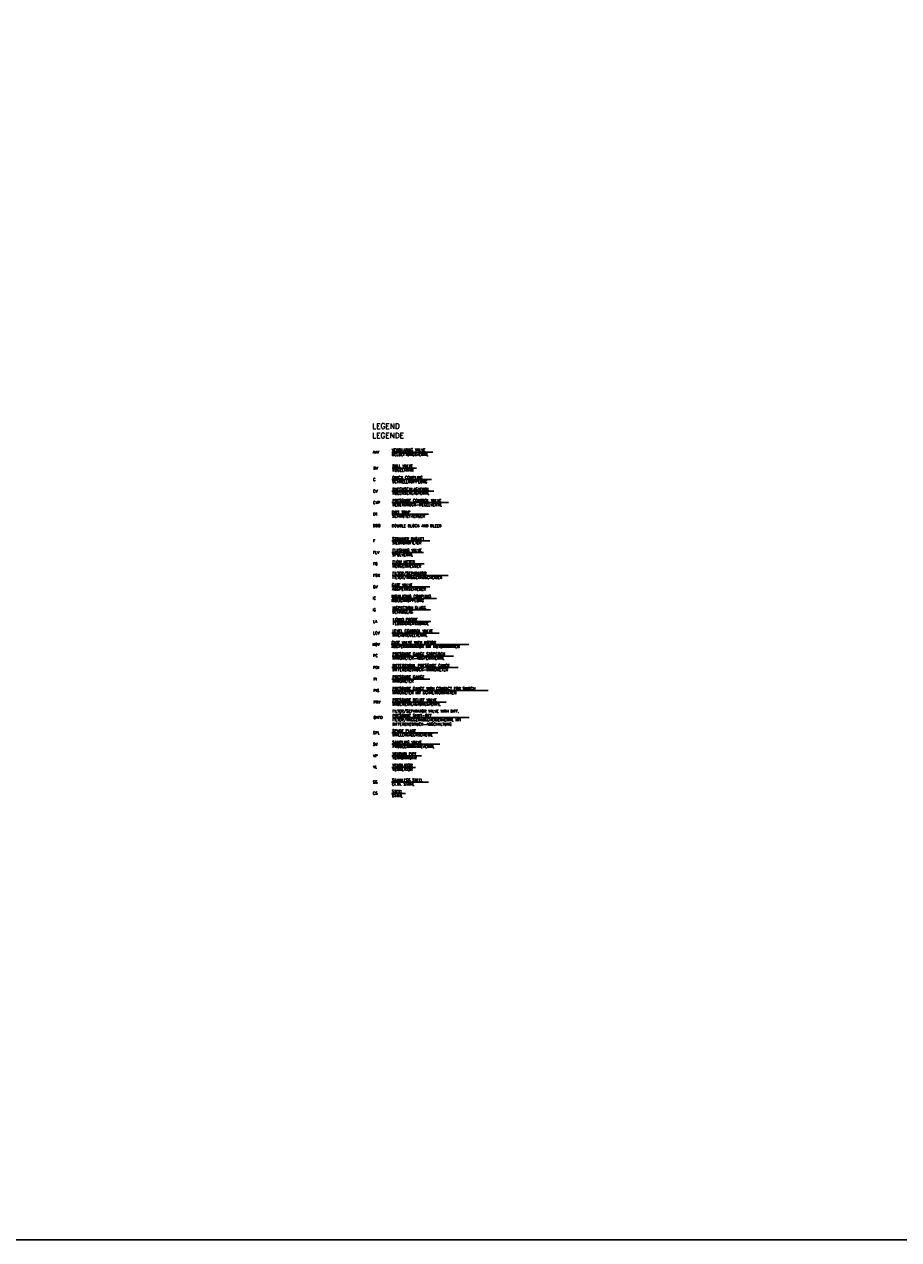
# Model space of a CAD drawing. Header units: millimetres. Extents: x -197187 to 231260338, y -45270 to 70505.
# Tile 11 of 85: x -38144 to -15351, y -45270 to -13609. Entities that reach past the tile are written whole.
import ezdxf
from ezdxf.enums import TextEntityAlignment as Align

# ---------------------------------------------------------------- set-up
doc = ezdxf.new("R2010")
doc.units = ezdxf.units.MM
doc.header["$LTSCALE"] = 0.5
doc.layers.add('44', color=7, linetype='Continuous')
doc.layers.add('8', color=7, linetype='Continuous')
doc.styles.add('ROMANS', font='ROMANS', dxfattribs={"height": 0.2})

msp = doc.modelspace()

# ---------------------------------------------------------------- linework, layer by layer
at = {"color": 3}
msp.add_lwpolyline([(31586.419, 37686.455), (-63672.453, 37686.455), (-63672.453, -45269.811), (31586.419, -45269.811)], close=True, dxfattribs=at)
at = {"layer": '44', "linetype": 'Continuous'}
for p, q in [((-27492.348, -24753.639), (-28563.074, -24753.639)), ((-27924.188, -25169.934), (-28551.9, -25169.934)), ((-27532.023, -25469.934), (-28561.9, -25469.934)), ((-27466.662, -25769.529), (-28563.074, -25769.529)), ((-27090.183, -26069.529), (-28563.074, -26069.529)), ((-27610.456, -26369.529), (-28563.074, -26369.529)), ((-27574.978, -27065.876), (-28561.9, -27065.876)), ((-27739.198, -27365.876), (-28561.9, -27365.876)), ((-27723.074, -27665.471), (-28553.074, -27665.471)), ((-27098.154, -27965.471), (-28553.074, -27965.471)), ((-27574.557, -28265.471), (-28563.074, -28265.471)), ((-27402.241, -28565.471), (-28553.074, -28565.471)), ((-27554.285, -28865.471), (-28543.074, -28865.471)), ((-27544.285, -29165.471), (-28533.074, -29165.471)), ((-27331.288, -29465.471), (-28563.074, -29465.471)), ((-26559.277, -29765.471), (-28583.074, -29765.471)), ((-26953.074, -30065.471), (-28553.074, -30065.471)), ((-26834.612, -30365.471), (-28563.074, -30365.471)), ((-27579.626, -30665.471), (-28563.074, -30665.471)), ((-27573.074, -30665.471), (-28543.074, -30665.471)), ((-26049.054, -30961.242), (-28553.074, -30961.242)), ((-27143.767, -31265.471), (-28553.074, -31265.471)), ((-26550.798, -31665.471), (-28543.074, -31665.471)), ((-27366.765, -32065.471), (-28563.074, -32065.471)), ((-27316.083, -32365.471), (-28563.074, -32365.471)), ((-27791.384, -32665.471), (-28563.074, -32665.471)), ((-27949.598, -32965.471), (-28563.074, -32965.471)), ((-27611.265, -33350.299), (-28569.832, -33350.299)), ((-28208.347, -33650.299), (-28569.832, -33650.299))]:
    msp.add_line(p, q, dxfattribs=at)

# ---------------------------------------------------------------- texts
at = {"layer": '8', "linetype": 'Continuous', "style": 'ROMANS'}
for s, height, p in [('LEGEND', 140, (-29073.074, -24143.639)), ('LEGENDE', 140, (-29074.936, -24388.771)), ('VENTILATING VALVE', 70, (-28564.936, -24725.339)), ('BELUEFTUNGSVENTIL', 70, (-28563.074, -24853.639)), ('KUGELHAHN', 70, (-28553.074, -25259.529)), ('SCHNELLKUPPLUNG', 70, (-28553.074, -25559.529)), ('QUICK COUPLING', 70, (-28553.074, -25449.529)), ('RUECKSCHLAGVENTIL', 70, (-28553.074, -25749.529)), ('RUECKSCHLAGVENTIL', 70, (-28553.074, -25859.529)), ('UEBERDRUCK-REGELVENTIL', 70, (-28553.074, -26159.529)), ('PRESSURE CONTROL VALVE', 70, (-28553.074, -26049.529)), ('DIRT TRAP', 70, (-28563.074, -26349.529)), ('SCHMUTZFAENGER', 70, (-28553.074, -26459.529)), ('DOUBLE BLOCK AND BLEED', 70, (-28563.074, -26706.481)), ('STRAINER BASKET', 70, (-28553.074, -27045.471)), ('SIEBKORBFILTER', 70, (-28553.074, -27155.471)), ('SPÜLVENTIL', 70, (-28553.074, -27462.954)), ('FLUSHING VALVE', 70, (-28553.074, -27345.471)), ('FLOW METER', 70, (-28553.074, -27645.471)), ('MENGENMESSER', 70, (-28553.074, -27755.471)), ('FILTER/SEPARATOR', 70, (-28553.074, -27945.471)), ('FILTER/WASSERABSCHEIDER', 70, (-28553.074, -28055.471)), ('INSULATING COUPLING', 70, (-28573.074, -28545.471)), ('ABSPERRSCHIEBER', 70, (-28554.936, -28357.171)), ('ISOLIERKUPPLUNG', 70, (-28573.074, -28655.471)), ('INSPECTION GLASS', 70, (-28553.074, -28845.471)), ('SCHAUGLAS', 70, (-28553.074, -28955.471)), ('LIQUID PROBE', 70, (-28543.074, -29145.471)), ('LEVEL CONTROL VALVE', 70, (-28553.074, -29445.471)), ('FLÜSSIGKEITSSONDE', 70, (-28543.074, -29255.471)), ('GATE VALVE WITH MOTOR', 70, (-28573.074, -29745.471)), ('NIVEAUREGELVENTIL', 70, (-28553.074, -29555.471)), ('ABSPERRARMATUR MIT MOTORANTRIEB ', 70, (-28573.074, -29855.471)), ('MANOMETER-ABSPERRVENTIL', 70, (-28553.074, -30155.471)), ('DIFFERENTIAL PRESSURE GAUGE', 70, (-28553.074, -30345.471)), ('DIFFERENZDRUCK-MANOMETER', 70, (-28553.074, -30455.471)), ('MANOMETER', 70, (-28553.074, -30755.471)), ('PRESSURE GAUGE WITH CONTACT FOR SWITCH', 70, (-28553.074, -30945.471)), ('MANOMETER MIT SCHALTKONTAKTEN', 70, (-28553.074, -31055.471)), ('PRESSURE RELIEF VALVE', 70, (-28553.074, -31245.471)), ('DRUCKENTLASTUNGSVENTIL', 70, (-28553.074, -31355.471)), ('FILTER/SEPARATOR VALVE WITH DIFF. ', 70, (-28553.074, -31535.471)), ('PRESSURE SHUT-OFF', 70, (-28553.074, -31645.471)), ('FILTER/WASSERABSCHEIDERVENTIL MIT', 70, (-28553.074, -31765.471)), ('DIFFERENZDRUCK-ABSCHALTUNG', 70, (-28553.074, -31875.471)), ('SAMPLING VALVE', 70, (-28553.074, -32345.471)), ('BRILLENSTECKSCHEIBE', 70, (-28553.074, -32155.471)), ('VENTURI PIPE', 70, (-28553.074, -32645.471)), ('PROBEENTNAHMEVENTIL', 70, (-28553.074, -32455.471)), ('VENTURIROHR', 70, (-28553.074, -32755.471)), ('VENTILATOR', 70, (-28553.074, -32945.471)), ('VENTILATOR', 70, (-28553.074, -33055.471)), ('STAINLESS STEEL', 70, (-28559.832, -33330.299)), ('STEEL', 70, (-28559.832, -33630.299)), ('Cr.Ni. STAHL', 70, (-28559.832, -33440.299)), ('STAHL', 70, (-28559.832, -33740.299))]:
    msp.add_text(s, height=height, dxfattribs=at).set_placement(p)
for s, p in [('AVV', (-29063.074, -24753.639)), ('BV', (-29043.074, -25169.529)), ('C', (-29053.074, -25469.529)), ('CV', (-29053.074, -25769.529)), ('CVP', (-29053.074, -26069.529)), ('DT', (-29053.074, -26369.529)), ('DBB', (-29053.074, -26669.529)), ('F', (-29053.074, -27065.471)), ('FLV', (-29053.074, -27365.471)), ('FQ', (-29053.074, -27665.471)), ('FSR', (-29053.074, -27965.471)), ('GV', (-29053.074, -28265.471)), ('IC', (-29063.074, -28555.471)), ('IG', (-29063.074, -28865.471)), ('LA', (-29053.074, -29165.471)), ('LCV', (-29053.074, -29465.471)), ('MOV', (-29073.074, -29765.471)), ('PC', (-29053.074, -30055.471)), ('PDI', (-29053.074, -30365.471)), ('PI', (-29043.074, -30665.471)), ('PIS', (-29043.074, -30965.471)), ('PRV', (-29043.074, -31265.471)), ('QVFD', (-29043.074, -31665.471)), ('SPL', (-29053.074, -32065.471)), ('SV', (-29053.074, -32365.471)), ('VP', (-29053.074, -32665.471)), ('VL', (-29053.074, -32955.471)), ('SS', (-29059.832, -33350.299)), ('CS', (-29059.832, -33640.299))]:
    msp.add_text(s, height=70, dxfattribs=at).set_placement(p, align=Align.MIDDLE_LEFT)
for s, p in [('BALL VALVE', (-28553.074, -25079.529)), ('GATE VALVE', (-28563.074, -28175.471)), ('PRESSURE GAUGE STOPCOCK', (-28553.074, -29975.471)), ('PRESSURE GAUGE', (-28553.074, -30575.471)), ('SPADE PLATE', (-28553.074, -31975.471))]:
    msp.add_text(s, height=70, dxfattribs=at).set_placement(p, align=Align.TOP_LEFT)

doc.saveas('drawing.dxf')
